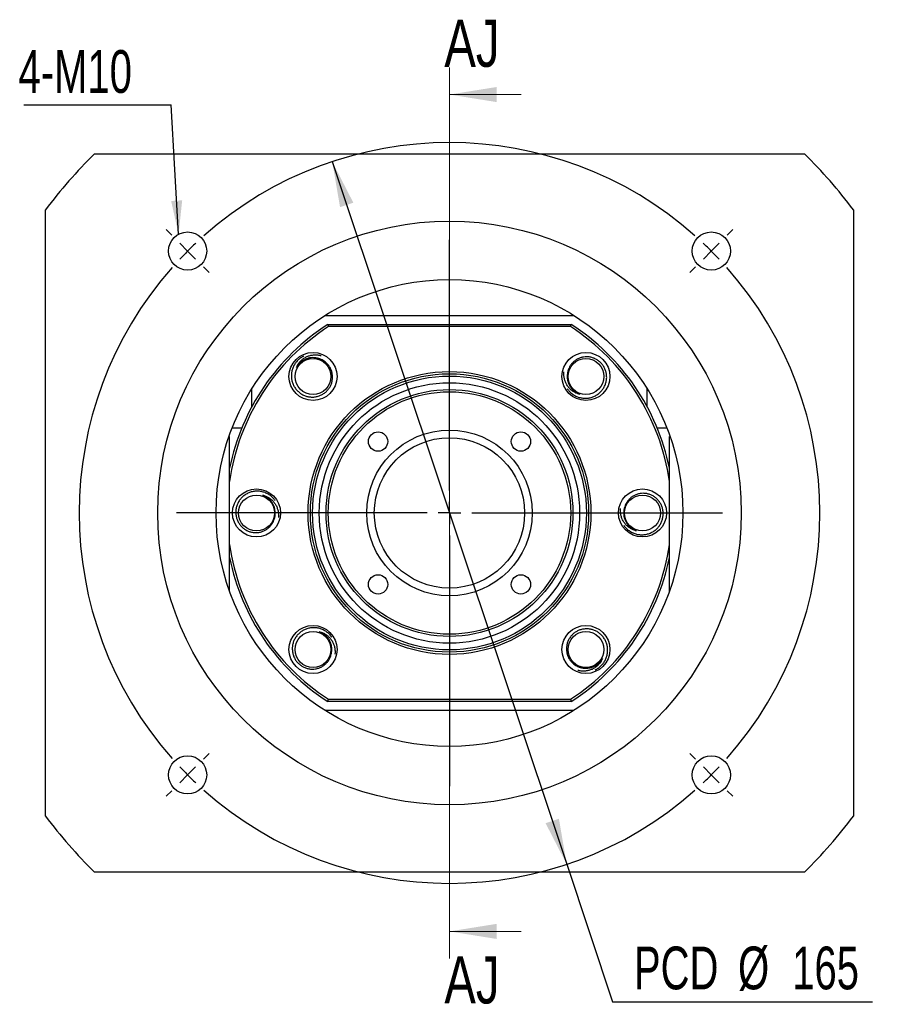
# Model space of a CAD drawing. Header units: millimetres. Extents: x 25 to 284, y 7 to 206.
# Tile 1 of 5: x 25 to 90, y 16 to 89. Entities that reach past the tile are written whole.
import ezdxf

# ---------------------------------------------------------------- set-up
doc = ezdxf.new("R2010")
doc.units = ezdxf.units.MM
doc.layers.add('圖層0', color=7, linetype='Continuous')
doc.styles.add('SLDTEXTSTYLE0', font='TXT', dxfattribs={"width": 0.7})
doc.styles.add('SLDTEXTSTYLE3', font='TXT', dxfattribs={"width": 0.75})
doc.dimstyles.new('SLDDIMSTYLE1', dxfattribs={"dimtxt": 3.389974, "dimasz": 2.5, "dimexe": 0, "dimexo": 0.0625, "dimgap": 0.847493, "dimtad": 0, "dimtih": 1, "dimtoh": 1, "dimlfac": 3, "dimrnd": 1e-09, "dimzin": 12, "dimdsep": 46, "dimtxsty": 'SLDTEXTSTYLE0', "dimsah": 1, "dimcen": 0, "dimadec": 0, "dimazin": 3, "dimtfac": 1, "dimtmove": 0, "dimatfit": 3, "dimfxl": 0, "dimfrac": 2, "dimtolj": 1, "dimtzin": 12, "dimarcsym": 0})
doc.dimstyles.new('SLDDIMSTYLE2', dxfattribs={"dimtxt": 0.18, "dimasz": 2.5, "dimexe": 0, "dimexo": 0.0625, "dimgap": 0, "dimtad": 0, "dimtih": 1, "dimtoh": 1, "dimdec": 0, "dimrnd": 1e-09, "dimzin": 0, "dimdsep": 46, "dimtxsty": 'Standard', "dimsah": 1, "dimcen": 0.09, "dimadec": 0, "dimazin": 0, "dimtfac": 2.5, "dimtdec": 0, "dimtofl": 0, "dimtmove": 0, "dimatfit": 3, "dimfxl": 0, "dimfrac": 2, "dimtolj": 1, "dimtzin": 0, "dimarcsym": 0})

# ---------------------------------------------------------------- blocks, each defined once
blk = doc.blocks.new('_D')
at = {"layer": '圖層0', "color": 7}
for p, q in [((48.158, 78.901), (65.571, 26.73)), ((65.571, 26.73), (68.975, 16.53)), ((68.975, 16.53), (88.278, 16.53))]:
    blk.add_line(p, q, dxfattribs=at)
for points in [[(48.158, 78.901), (48.737, 75.52), (49.726, 75.85)], [(65.571, 26.73), (64.992, 30.111), (64.003, 29.78)]]:
    blk.add_solid(points, dxfattribs=at)
at = {"layer": '圖層0', "color": 7, "char_height": 3.175, "attachment_point": 1, "style": 'SLDTEXTSTYLE0'}
for s, insert in [('PCD', (70.562, 20.623)), ('%%c', (78.294, 20.623)), ('165', (82.316, 20.623))]:
    blk.add_mtext(s, dxfattribs=dict(at, insert=insert))
blk = doc.blocks.new('SW_NOTE_0')
at = {"layer": '圖層0', "color": 0}
blk.add_line((-10.952, 0), (0, 0), dxfattribs=at)
at = {"layer": '圖層0', "color": 0, "insert": (-11.337, 4.074), "char_height": 3.175, "attachment_point": 1, "style": 'SLDTEXTSTYLE0'}
blk.add_mtext('4-M10', dxfattribs=at)
blk = doc.blocks.new('SW_CENTERMARKSYMBOL_0')
at = {"layer": '圖層0', "color": 0}
for p, q in [((-40.069, 1.179), (-40.482, 1.591)), ((1.179, 1.179), (1.591, 1.591)), ((-19.445, -17.779), (-19.445, 0.833)), ((-38.891, 0), (-39.48, 0.589)), ((-38.891, 0), (-38.302, -0.589)), ((0, 0), (-0.589, -0.589)), ((0, 0), (0.589, 0.589)), ((-37.712, -1.179), (-37.3, -1.591)), ((-1.179, -1.179), (-1.591, -1.591)), ((-19.445, -19.445), (-19.445, -18.612)), ((-21.112, -19.445), (-39.724, -19.445)), ((-19.445, -19.445), (-20.279, -19.445)), ((-19.445, -19.445), (-19.445, -20.279)), ((-19.445, -19.445), (-18.612, -19.445)), ((-17.779, -19.445), (0.833, -19.445)), ((-19.445, -21.112), (-19.445, -39.724)), ((-37.712, -37.712), (-37.3, -37.3)), ((-1.179, -37.712), (-1.591, -37.3)), ((-38.891, -38.891), (-38.302, -38.302)), ((0, -38.891), (-0.589, -38.302)), ((-38.891, -38.891), (-39.48, -39.48)), ((0, -38.891), (0.589, -39.48)), ((-40.069, -40.069), (-40.482, -40.482)), ((1.179, -40.069), (1.591, -40.482))]:
    blk.add_line(p, q, dxfattribs=at)
for start, end in [(48.47247, 131.52753), (135, 136.73624), (133.26376, 135), (45, 46.73624), (43.26376, 45), (138.47247, 221.52753), (318.47247, 41.52753), (223.26376, 225), (315, 316.73624), (225, 226.73624), (313.26376, 315), (228.47247, 311.52753)]:
    blk.add_arc((-19.445, -19.445), 27.5, start, end, dxfattribs=at)

msp = doc.modelspace()

# ---------------------------------------------------------------- linework, layer by layer
at = {"color": 7, "linetype": 'Continuous', "lineweight": 18}
for p, q in [((56.8643, 85.8821), (56.8643, 19.7487)), ((62.1843, 83.8821), (56.8643, 83.8821)), ((62.1843, 21.7487), (56.8643, 21.7487))]:
    msp.add_line(p, q, dxfattribs=at)
at = {"color": 7, "linetype": 'Continuous', "lineweight": 25}
for p, q in [((30.4988, 79.482), (83.2297, 79.482)), ((26.8643, 30.3154), (26.8643, 75.3154)), ((86.8643, 75.3154), (86.8643, 30.3154)), ((47.6267, 67.4821), (66.1019, 67.4821)), ((47.8211, 66.8154), (47.8704, 66.6487)), ((47.8211, 66.8154), (65.9074, 66.8154)), ((65.8581, 66.6487), (47.8704, 66.6487)), ((65.8581, 66.6487), (65.9074, 66.8154)), ((42.1976, 60.7316), (42.1976, 62.053)), ((71.5309, 62.053), (71.5309, 60.7316)), ((40.7294, 59.1487), (41.4478, 59.1487)), ((72.2807, 59.1487), (72.9991, 59.1487)), ((40.5309, 58.4821), (40.4834, 58.4821)), ((40.5309, 47.0131), (40.5309, 58.4821)), ((73.1976, 47.0131), (73.1976, 58.4821)), ((73.1976, 58.4821), (73.2451, 58.4821)), ((47.8211, 38.8154), (47.8704, 38.9821)), ((65.9074, 38.8154), (47.8211, 38.8154)), ((47.8704, 38.9821), (65.8581, 38.9821)), ((65.8581, 38.9821), (65.9074, 38.8154)), ((66.1019, 38.1487), (47.6267, 38.1487)), ((83.2297, 26.1487), (30.4988, 26.1487))]:
    msp.add_line(p, q, dxfattribs=at)
for centre, radius in [((56.8643, 52.8154), 21.6667), ((37.4188, 72.2608), 1.4167), ((76.3097, 72.2608), 1.4167), ((56.8643, 52.8154), 17.3333), ((46.7291, 62.9506), 1.7833), ((66.9995, 62.9506), 1.7833), ((46.7291, 62.9506), 1.3333), ((66.9995, 62.9506), 1.3333), ((56.8643, 52.8154), 10.5), ((56.8643, 52.8154), 10.3333), ((56.8643, 52.8154), 10.1667), ((56.8643, 52.8154), 9.6667), ((56.8643, 52.8154), 9.1667), ((56.8643, 52.8154), 9), ((56.8643, 52.8154), 6.15), ((51.561, 58.1187), 0.7167), ((62.1676, 58.1187), 0.7167), ((56.8643, 52.8154), 5.5833), ((42.5309, 52.8154), 1.7833), ((42.5309, 52.8154), 1.3333), ((71.1976, 52.8154), 1.7833), ((71.1976, 52.8154), 1.3333), ((51.561, 47.5121), 0.7167), ((62.1676, 47.5121), 0.7167), ((46.7291, 42.6802), 1.7833), ((46.7291, 42.6802), 1.3333), ((66.9995, 42.6802), 1.7833), ((66.9995, 42.6802), 1.3333), ((37.4188, 33.3699), 1.4167), ((76.3097, 33.3699), 1.4167)]:
    msp.add_circle(centre, radius, dxfattribs=at)
for radius, start, end in [(37.5, 134.67461, 143.130102), (37.5, 36.869898, 45.32539), (16.6667, 122.85988, 168.521659), (16.5, 123.030152, 171.849462), (16.5, 8.150538, 56.969848), (16.6667, 11.478341, 57.14012), (16.5, 188.150538, 236.969848), (16.5, 303.030152, 351.849462), (16.6667, 191.478341, 237.14012), (16.6667, 302.85988, 348.521659), (37.5, 216.869898, 225.32539), (37.5, 314.67461, 323.130102)]:
    msp.add_arc((56.8643, 52.8154), radius, start, end, dxfattribs=at)
for points, knots in [([(46.0518, 64.4734), (45.9708, 64.4295), (45.8066, 64.3403), (45.594, 64.1574), (45.4116, 63.9423), (45.2705, 63.7016), (45.1722, 63.439), (45.1208, 63.1682), (45.1161, 62.8914), (45.1571, 62.6217), (45.2445, 62.3609), (45.3732, 62.1231), (45.5407, 61.9102), (45.7382, 61.7315), (45.9652, 61.5871), (46.2098, 61.4859), (46.4685, 61.4277), (46.7286, 61.4143), (46.9893, 61.4449), (47.2373, 61.5185), (47.4699, 61.6341), (47.6758, 61.7848), (47.8542, 61.9691), (47.9969, 62.1775), (48.1024, 62.409), (48.1655, 62.6508), (48.1866, 62.9004), (48.1659, 63.1459), (48.1033, 63.3867), (48.0016, 63.6091), (47.8636, 63.811), (47.7107, 63.9683), (47.5532, 64.0909), (47.4499, 64.1475), (47.3978, 64.176)], [0, 0, 0, 0, 0.03357987, 0.0681335, 0.10171334, 0.13628273, 0.16949829, 0.20370425, 0.23648336, 0.27021488, 0.3028741, 0.33652341, 0.36850182, 0.40140758, 0.43338883, 0.46634053, 0.49763543, 0.52984518, 0.5610229, 0.59312732, 0.6238671, 0.65552084, 0.68589798, 0.71716061, 0.74734364, 0.77844021, 0.80801668, 0.83845087, 0.86803192, 0.89851967, 0.92733605, 0.95699066, 0.97832522, 1, 1, 1, 1]), ([(45.5036, 63.6193), (45.5354, 63.6907), (45.6, 63.8357), (45.741, 64.0291), (45.9108, 64.2012), (46.1091, 64.3446), (46.3335, 64.456), (46.5765, 64.5284), (46.8307, 64.5619), (47.0836, 64.558), (47.2476, 64.5232), (47.327, 64.5063)], [0, 0, 0, 0, 0.1057504, 0.2145067, 0.3220193, 0.4323898, 0.5444735, 0.659776, 0.773669, 0.890373, 1, 1, 1, 1]), ([(47.3978, 64.176), (47.3221, 64.2124), (47.1767, 64.2822), (46.9429, 64.3362), (46.7108, 64.3531), (46.4789, 64.3305), (46.254, 64.2702), (46.0421, 64.1733), (45.8473, 64.0416), (45.6966, 63.8967), (45.5824, 63.7532), (45.53, 63.6641), (45.5036, 63.6193)], [0, 0, 0, 0, 0.1145939, 0.2204367, 0.3262797, 0.4321229, 0.5379661, 0.643809, 0.7496516, 0.8585643, 0.9288458, 1, 1, 1, 1]), ([(65.6067, 62.0352), (65.6632, 61.9625), (65.7778, 61.8149), (65.9928, 61.6348), (66.2346, 61.4897), (66.495, 61.3895), (66.7701, 61.3351), (67.0456, 61.3284), (67.3195, 61.3686), (67.579, 61.4528), (67.8222, 61.5814), (68.036, 61.7469), (68.2188, 61.9467), (68.3632, 62.1707), (68.4688, 62.4181), (68.529, 62.6759), (68.5444, 62.9406), (68.5155, 63.1994), (68.443, 63.4517), (68.3301, 63.6844), (68.1783, 63.8952), (67.9962, 64.074), (67.7854, 64.22), (67.5566, 64.3271), (67.311, 64.3936), (67.0622, 64.4166), (66.8125, 64.3969), (66.5736, 64.3367), (66.3461, 64.2358), (66.1432, 64.0994), (65.9663, 63.9305), (65.836, 63.7541), (65.7406, 63.5788), (65.7015, 63.4677), (65.6817, 63.4116)], [0, 0, 0, 0, 0.0335798, 0.0681334, 0.1017132, 0.1362826, 0.1694981, 0.2037041, 0.2364833, 0.2702147, 0.302874, 0.3365233, 0.3685017, 0.4014075, 0.4333888, 0.4663404, 0.4976354, 0.5298451, 0.5610229, 0.5931272, 0.6238671, 0.6555208, 0.6858979, 0.7171605, 0.7473436, 0.7784402, 0.8080167, 0.8384508, 0.868032, 0.8985196, 0.9273361, 0.9569907, 0.9783253, 1, 1, 1, 1]), ([(66.5384, 61.6329), (66.4627, 61.6527), (66.3093, 61.6929), (66.0956, 61.8007), (65.8982, 61.9402), (65.7245, 62.1127), (65.5781, 62.316), (65.4672, 62.5441), (65.393, 62.7895), (65.3558, 63.0397), (65.3636, 63.2071), (65.3673, 63.2882)], [0, 0, 0, 0, 0.1057502, 0.2145062, 0.3220193, 0.4323896, 0.5444737, 0.6597759, 0.7736689, 0.8903728, 1, 1, 1, 1]), ([(65.6817, 63.4116), (65.6582, 63.3311), (65.6128, 63.1762), (65.5975, 62.9368), (65.6185, 62.705), (65.6784, 62.4798), (65.7744, 62.2677), (65.9044, 62.0744), (66.066, 61.9035), (66.2334, 61.7783), (66.3935, 61.6889), (66.4899, 61.6516), (66.5384, 61.6329)], [0, 0, 0, 0, 0.114594, 0.2204368, 0.32628, 0.4321228, 0.5379658, 0.643809, 0.7496519, 0.8585643, 0.9288455, 1, 1, 1, 1]), ([(43.9237, 53.7307), (43.8672, 53.8035), (43.7526, 53.9511), (43.5376, 54.1312), (43.2957, 54.2763), (43.0354, 54.3765), (42.7603, 54.4309), (42.4848, 54.4376), (42.2108, 54.3974), (41.9514, 54.3131), (41.7082, 54.1846), (41.4944, 54.019), (41.3115, 53.8192), (41.1672, 53.5953), (41.0616, 53.3479), (41.0014, 53.0901), (40.986, 52.8254), (41.0149, 52.5666), (41.0874, 52.3143), (41.2003, 52.0816), (41.3521, 51.8707), (41.5342, 51.692), (41.745, 51.5459), (41.9737, 51.4389), (42.2194, 51.3724), (42.4682, 51.3494), (42.7179, 51.369), (42.9568, 51.4293), (43.1843, 51.5301), (43.3872, 51.6665), (43.564, 51.8354), (43.6944, 52.0118), (43.7898, 52.1871), (43.8289, 52.2983), (43.8486, 52.3543)], [0, 0, 0, 0, 0.03357974, 0.06813343, 0.1017132, 0.13628258, 0.16949818, 0.20370407, 0.23648317, 0.27021474, 0.30287405, 0.33652333, 0.36850168, 0.40140747, 0.43338878, 0.4663404, 0.49763537, 0.52984508, 0.56102288, 0.59312723, 0.623867, 0.65552081, 0.68589786, 0.71716058, 0.74734353, 0.77844014, 0.80801664, 0.83845083, 0.86803194, 0.89851961, 0.9273361, 0.95699065, 0.97832519, 1, 1, 1, 1]), ([(42.992, 54.1331), (43.0676, 54.1133), (43.2211, 54.0731), (43.4348, 53.9653), (43.6322, 53.8257), (43.8059, 53.6533), (43.9523, 53.45), (44.0631, 53.2219), (44.1373, 52.9765), (44.1745, 52.7263), (44.1668, 52.5589), (44.163, 52.4778)], [0, 0, 0, 0, 0.1057504, 0.2145065, 0.3220196, 0.4323899, 0.5444738, 0.659776, 0.7736691, 0.8903729, 1, 1, 1, 1]), ([(43.8486, 52.3543), (43.8722, 52.4349), (43.9175, 52.5898), (43.9329, 52.8292), (43.9119, 53.0609), (43.852, 53.2861), (43.7559, 53.4983), (43.626, 53.6916), (43.4644, 53.8625), (43.297, 53.9877), (43.1369, 54.0771), (43.0405, 54.1143), (42.992, 54.1331)], [0, 0, 0, 0, 0.1145937, 0.2204367, 0.3262798, 0.4321227, 0.5379658, 0.6438089, 0.7496518, 0.858564, 0.9288452, 1, 1, 1, 1]), ([(69.8048, 51.9), (69.8613, 51.8273), (69.9759, 51.6797), (70.1909, 51.4996), (70.4328, 51.3545), (70.6931, 51.2543), (70.9682, 51.1999), (71.2437, 51.1932), (71.5177, 51.2334), (71.7771, 51.3176), (72.0203, 51.4462), (72.2341, 51.6117), (72.417, 51.8115), (72.5613, 52.0355), (72.6669, 52.2829), (72.7271, 52.5407), (72.7426, 52.8054), (72.7136, 53.0642), (72.6411, 53.3165), (72.5282, 53.5492), (72.3764, 53.76), (72.1943, 53.9388), (71.9835, 54.0848), (71.7548, 54.1919), (71.5092, 54.2584), (71.2603, 54.2814), (71.0107, 54.2617), (70.7718, 54.2015), (70.5442, 54.1006), (70.3414, 53.9642), (70.1645, 53.7953), (70.0341, 53.6189), (69.9387, 53.4436), (69.8996, 53.3325), (69.8799, 53.2764)], [0, 0, 0, 0, 0.03357974, 0.06813343, 0.1017132, 0.13628258, 0.16949818, 0.20370407, 0.23648317, 0.27021474, 0.30287405, 0.33652333, 0.36850168, 0.40140747, 0.43338878, 0.4663404, 0.49763537, 0.52984508, 0.56102288, 0.59312723, 0.623867, 0.65552081, 0.68589786, 0.71716058, 0.74734353, 0.77844014, 0.80801664, 0.83845083, 0.86803194, 0.89851961, 0.9273361, 0.95699065, 0.97832519, 1, 1, 1, 1]), ([(70.7365, 51.4977), (70.6609, 51.5175), (70.5074, 51.5577), (70.2937, 51.6655), (70.0963, 51.805), (69.9226, 51.9775), (69.7762, 52.1808), (69.6654, 52.4089), (69.5912, 52.6543), (69.554, 52.9045), (69.5617, 53.0719), (69.5655, 53.153)], [0, 0, 0, 0, 0.1057504, 0.2145065, 0.3220196, 0.4323899, 0.5444738, 0.659776, 0.7736691, 0.8903729, 1, 1, 1, 1]), ([(69.8799, 53.2764), (69.8563, 53.1959), (69.811, 53.041), (69.7956, 52.8016), (69.8167, 52.5698), (69.8765, 52.3446), (69.9726, 52.1325), (70.1025, 51.9392), (70.2641, 51.7683), (70.4316, 51.6431), (70.5916, 51.5537), (70.688, 51.5164), (70.7365, 51.4977)], [0, 0, 0, 0, 0.1145937, 0.2204367, 0.3262798, 0.4321227, 0.5379658, 0.6438089, 0.7496518, 0.858564, 0.9288452, 1, 1, 1, 1]), ([(48.1219, 43.5956), (48.0654, 43.6683), (47.9507, 43.8159), (47.7357, 43.996), (47.4939, 44.1411), (47.2335, 44.2413), (46.9585, 44.2957), (46.6829, 44.3024), (46.409, 44.2622), (46.1495, 44.1779), (45.9063, 44.0494), (45.6925, 43.8838), (45.5097, 43.684), (45.3653, 43.4601), (45.2597, 43.2127), (45.1995, 42.9549), (45.1841, 42.6902), (45.2131, 42.4314), (45.2856, 42.1791), (45.3984, 41.9464), (45.5502, 41.7355), (45.7323, 41.5568), (45.9431, 41.4107), (46.1719, 41.3037), (46.4175, 41.2372), (46.6663, 41.2142), (46.916, 41.2338), (47.1549, 41.2941), (47.3824, 41.3949), (47.5853, 41.5313), (47.7622, 41.7003), (47.8925, 41.8767), (47.9879, 42.0519), (48.0271, 42.1631), (48.0468, 42.2191)], [0, 0, 0, 0, 0.0335798, 0.0681334, 0.1017132, 0.1362826, 0.1694981, 0.2037041, 0.2364833, 0.2702147, 0.302874, 0.3365233, 0.3685017, 0.4014075, 0.4333888, 0.4663404, 0.4976354, 0.5298451, 0.5610229, 0.5931272, 0.6238671, 0.6555208, 0.6858979, 0.7171605, 0.7473436, 0.7784402, 0.8080167, 0.8384508, 0.868032, 0.8985196, 0.9273361, 0.9569907, 0.9783253, 1, 1, 1, 1]), ([(47.1901, 43.9979), (47.2658, 43.9781), (47.4193, 43.9379), (47.6329, 43.8301), (47.8303, 43.6905), (48.004, 43.5181), (48.1504, 43.3148), (48.2613, 43.0867), (48.3355, 42.8413), (48.3727, 42.5911), (48.3649, 42.4237), (48.3612, 42.3426)], [0, 0, 0, 0, 0.1057502, 0.2145062, 0.3220193, 0.4323896, 0.5444737, 0.6597759, 0.7736689, 0.8903728, 1, 1, 1, 1]), ([(48.0468, 42.2191), (48.0703, 42.2997), (48.1157, 42.4546), (48.131, 42.694), (48.11, 42.9257), (48.0501, 43.1509), (47.9541, 43.3631), (47.8241, 43.5564), (47.6625, 43.7273), (47.4951, 43.8525), (47.335, 43.9419), (47.2386, 43.9791), (47.1901, 43.9979)], [0, 0, 0, 0, 0.114594, 0.2204368, 0.32628, 0.4321228, 0.5379658, 0.643809, 0.7496519, 0.8585643, 0.9288455, 1, 1, 1, 1]), ([(67.6767, 41.1573), (67.7577, 41.2013), (67.9219, 41.2905), (68.1345, 41.4734), (68.3169, 41.6885), (68.458, 41.9291), (68.5563, 42.1917), (68.6077, 42.4625), (68.6124, 42.7394), (68.5714, 43.009), (68.484, 43.2699), (68.3553, 43.5077), (68.1878, 43.7206), (67.9903, 43.8993), (67.7633, 44.0437), (67.5187, 44.1449), (67.26, 44.2031), (66.9999, 44.2165), (66.7392, 44.1859), (66.4912, 44.1123), (66.2586, 43.9967), (66.0527, 43.846), (65.8743, 43.6617), (65.7316, 43.4533), (65.6261, 43.2217), (65.563, 42.9799), (65.5419, 42.7304), (65.5626, 42.4849), (65.6252, 42.244), (65.7269, 42.0217), (65.8649, 41.8198), (66.0178, 41.6625), (66.1753, 41.5399), (66.2786, 41.4833), (66.3307, 41.4547)], [0, 0, 0, 0, 0.03357987, 0.0681335, 0.10171334, 0.13628273, 0.16949829, 0.20370425, 0.23648336, 0.27021488, 0.3028741, 0.33652341, 0.36850182, 0.40140758, 0.43338883, 0.46634053, 0.49763543, 0.52984518, 0.5610229, 0.59312732, 0.6238671, 0.65552084, 0.68589798, 0.71716061, 0.74734364, 0.77844021, 0.80801668, 0.83845087, 0.86803192, 0.89851967, 0.92733605, 0.95699066, 0.97832522, 1, 1, 1, 1]), ([(66.3307, 41.4547), (66.4064, 41.4184), (66.5519, 41.3485), (66.7856, 41.2946), (67.0177, 41.2777), (67.2496, 41.3002), (67.4745, 41.3606), (67.6864, 41.4575), (67.8812, 41.5892), (68.0319, 41.7341), (68.1461, 41.8775), (68.1985, 41.9666), (68.2249, 42.0115)], [0, 0, 0, 0, 0.1145939, 0.2204367, 0.3262797, 0.4321229, 0.5379661, 0.643809, 0.7496516, 0.8585643, 0.9288458, 1, 1, 1, 1]), ([(68.2249, 42.0115), (68.1931, 41.94), (68.1285, 41.7951), (67.9875, 41.6017), (67.8177, 41.4296), (67.6194, 41.2862), (67.395, 41.1747), (67.152, 41.1023), (66.8978, 41.0689), (66.6449, 41.0728), (66.4809, 41.1076), (66.4015, 41.1245)], [0, 0, 0, 0, 0.1057504, 0.2145067, 0.3220193, 0.4323898, 0.5444735, 0.659776, 0.773669, 0.890373, 1, 1, 1, 1])]:
    msp.add_open_spline(points, degree=3, knots=knots, dxfattribs=at)
at = {"color": 7, "linetype": 'Continuous', "lineweight": 18}
for points in [[(56.8643, 83.8821), (60.3643, 83.3221), (60.3643, 84.4421)], [(56.8643, 21.7487), (60.3643, 21.1887), (60.3643, 22.3087)]]:
    msp.add_solid(points, dxfattribs=at)

# ---------------------------------------------------------------- block references
at = {"layer": '圖層0', "color": 7}
for name, p in [('SW_NOTE_0', (36.1965, 83.1068)), ('SW_CENTERMARKSYMBOL_0', (76.3097, 72.2608))]:
    msp.add_blockref(name, p, dxfattribs=at)

# ---------------------------------------------------------------- texts
at = {"color": 7, "linetype": 'Continuous', "char_height": 3.5, "attachment_point": 1, "style": 'SLDTEXTSTYLE3'}
for insert in [(56.4841, 89.4397), (56.4841, 19.898)]:
    msp.add_mtext('AJ', dxfattribs=dict(at, insert=insert))

# ---------------------------------------------------------------- dimensions: what is measured, and where the dimension line sits
at = {"layer": '圖層0', "color": 7}
dim = msp.add_diameter_dim_2p(p1=(65.5705, 26.7299), p2=(48.158, 78.9008), text='PCD<>', dimstyle='SLDDIMSTYLE1', dxfattribs=at)
dim.commit()
dim.dimension.update_dxf_attribs({"geometry": '_D', "text_midpoint": (79.4199, 19.0675), "dimtype": 163})

# ---------------------------------------------------------------- leaders
msp.add_leader([(36.7463, 73.5077), (36.1965, 83.1068)], dimstyle='SLDDIMSTYLE2', dxfattribs=at)

doc.saveas('drawing.dxf')
